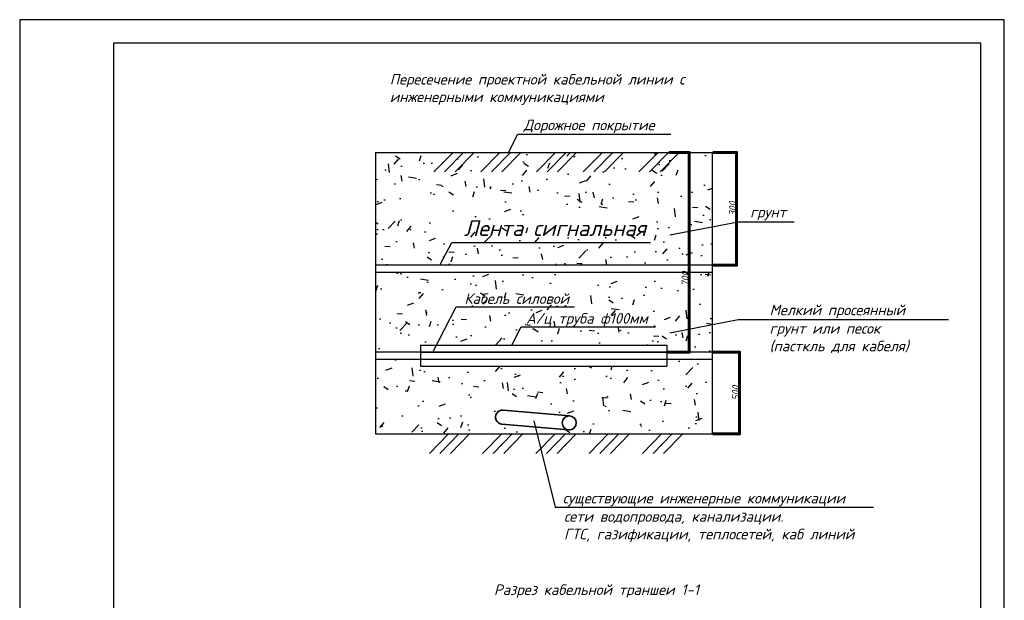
# Model space of a CAD drawing. Header units: metres. Extents: x 703615 to 712205, y 4306166 to 4311183.
# Tile 101 of 256: x 708637 to 708847, y 4306808 to 4306932. Entities that reach past the tile are written whole.
import ezdxf

# ---------------------------------------------------------------- set-up
doc = ezdxf.new("R2010")
doc.units = ezdxf.units.M
doc.header["$LTSCALE"] = 0.5
doc.header["$PDMODE"] = 35
doc.header["$PDSIZE"] = 0.3
doc.styles.add('GOST 2.304', font='CS_Gost2304.shx')
doc.styles.add('ISO', font='isocpeui.ttf')
doc.dimstyles.new('SPDS', dxfattribs={"dimscale": 100, "dimtxt": 13, "dimasz": 10, "dimexe": 10, "dimexo": 3, "dimgap": 3, "dimtad": 1, "dimdec": 0, "dimrnd": 0.001, "dimtxsty": 'GOST 2.304', "dimblk": 'ARCHTICK', "dimcen": 10, "dimdle": 10, "dimadec": 0, "dimazin": 2, "dimtfac": 0.75, "dimtdec": 0, "dimtmove": 1, "dimatfit": 3, "dimfxl": 1.25, "dimtfill": 2, "dimtfillclr": 7, "dimtolj": 1, "dimarcsym": 0})
pattern_1 = [(49.99999999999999, (4248623.391125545, -1976014.978093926), (13663.8501747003, -1195.431415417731), [1428.75, -15716.25]), (355, (4248623.391125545, -1976014.978093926), (-2643.211948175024, 14329.2482161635), [1143, -12573]), (100.4509999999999, (4249762.041125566, -1976114.596843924), (11020.68762494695, 13133.75158652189), [1214.25, -13356.75]), (46.18420000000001, (4248623.391125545, -1972204.978093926), (20330.92806690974, -3153.174594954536), [2143.125, -23574.375]), (96.63559999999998, (4250317.633625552, -1972467.740593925), (17805.31758496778, 18556.91669175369), [1821.374999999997, -20035.12499999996]), (351.1840000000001, (4248623.391125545, -1972204.978093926), (17805.34543604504, 18556.88383954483), [1714.5, -18859.5]), (21, (4250528.391125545, -1973157.478093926), (11371.11598765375, -7669.913888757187), [1428.75, -15716.25]), (326.0000000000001, (4250528.391125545, -1973157.478093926), (4635.15212607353, 13814.09745917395), [1143, -12573]), (71.4514, (4251475.978625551, -1973796.635593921), (16006.23680775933, 6144.214328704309), [1214.25, -13356.75]), (37.49999999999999, (4248623.391125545, -1976014.978093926), (231.6452437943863, 6341.627915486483), [0, -12420.6, 0, -12763.5, 0, -12620.625]), (7.499999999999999, (4248623.391125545, -1976014.978093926), (5011.474688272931, 7513.543111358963), [0, -7277.099999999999, 0, -12134.85, 0, -4810.124999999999]), (327.5, (4244375.241125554, -1976014.978093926), (10169.29463751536, -429.6557994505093), [0, -4762.5, 0, -14859, 0, -19716.75]), (317.5, (4242470.241125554, -1976014.978093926), (11109.68860395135, 1906.986827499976), [0, -6191.25, 0, -9867.9, 0, -14001.75])]

# ---------------------------------------------------------------- blocks, each defined once
blk = doc.blocks.new('_Oblique')
at = {"color": 0, "linetype": 'ByBlock', "lineweight": -2}
blk.add_line((-0.5, -0.5), (0.5, 0.5), dxfattribs=at)
blk = doc.blocks.new('*D160')
at = {"color": 0, "lineweight": -2, "ltscale": 100, "transparency": 16777216}
for p, q in [((9595474.295157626, -562594.294661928), (9599894.861932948, -562594.294661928)), ((9599769.861932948, -605342.4112695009), (9599769.861932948, -562394.294661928)), ((9595080.511436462, -605142.4112695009), (9599894.861932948, -605142.4112695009))]:
    blk.add_line(p, q, dxfattribs=at)
at = {"layer": 'Defpoints', "color": 0, "lineweight": 60, "ltscale": 100, "transparency": 16777216}
for p in [(9595411.795157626, -562594.294661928), (9599769.861932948, -562594.294661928), (9595018.011436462, -605142.4112695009)]:
    blk.add_point(p, dxfattribs=at)
at = {"color": 0, "lineweight": -2, "ltscale": 100, "transparency": 16777216, "xscale": 250, "yscale": 250, "zscale": 250}
for p, rotation in [((9599769.861932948, -562594.294661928), 90), ((9599769.861932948, -605142.4112695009), 270)]:
    blk.add_blockref('_Oblique', p, dxfattribs=dict(at, rotation=rotation))
at = {"color": 0, "ltscale": 100, "transparency": 16777216, "insert": (9598947.70284204, -589541.8931027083), "char_height": 250, "attachment_point": 5, "rotation": 90, "style": 'ISO'}
blk.add_mtext('\\A1;{\\H6x;700}', dxfattribs=at)
blk = doc.blocks.new('*D161')
at = {"color": 0, "lineweight": -2, "ltscale": 100, "transparency": 16777216}
for p, q in [((9604840.906604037, -562594.294661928), (9609993.132362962, -562594.294661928)), ((9609868.132362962, -586804.4141959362), (9609868.132362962, -562394.294661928)), ((9604840.906604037, -586604.4141959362), (9609993.132362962, -586604.4141959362))]:
    blk.add_line(p, q, dxfattribs=at)
at = {"layer": 'Defpoints', "color": 0, "lineweight": 60, "ltscale": 100, "transparency": 16777216}
for p in [(9604778.406604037, -562594.294661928), (9609868.132362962, -562594.294661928), (9604778.406604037, -586604.4141959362)]:
    blk.add_point(p, dxfattribs=at)
at = {"color": 0, "lineweight": -2, "ltscale": 100, "transparency": 16777216, "xscale": 250, "yscale": 250, "zscale": 250}
for p, rotation in [((9609868.132362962, -562594.294661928), 90), ((9609868.132362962, -586604.4141959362), 270)]:
    blk.add_blockref('_Oblique', p, dxfattribs=dict(at, rotation=rotation))
at = {"color": 0, "ltscale": 100, "transparency": 16777216, "insert": (9609055.632362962, -574599.3544289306), "char_height": 250, "attachment_point": 5, "rotation": 90, "style": 'ISO'}
blk.add_mtext('\\A1;{\\H6x;300}', dxfattribs=at)
blk = doc.blocks.new('*D162')
at = {"color": 0, "lineweight": -2, "ltscale": 100, "transparency": 16777216}
for p, q in [((9604876.249066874, -605171.2254608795), (9610625.41835168, -605171.2254608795)), ((9610500.41835168, -622794.294661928), (9610500.41835168, -604971.2254608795)), ((9604840.906604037, -622594.294661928), (9610625.41835168, -622594.294661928))]:
    blk.add_line(p, q, dxfattribs=at)
at = {"layer": 'Defpoints', "color": 0, "lineweight": 60, "ltscale": 100, "transparency": 16777216}
for p in [(9604813.749066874, -605171.2254608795), (9610500.41835168, -605171.2254608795), (9604778.406604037, -622594.294661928)]:
    blk.add_point(p, dxfattribs=at)
at = {"color": 0, "lineweight": -2, "ltscale": 100, "transparency": 16777216, "xscale": 250, "yscale": 250, "zscale": 250}
for p, rotation in [((9610500.41835168, -605171.2254608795), 90), ((9610500.41835168, -622594.294661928), 270)]:
    blk.add_blockref('_Oblique', p, dxfattribs=dict(at, rotation=rotation))
at = {"color": 0, "ltscale": 100, "transparency": 16777216, "insert": (9609687.91835168, -613882.7600614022), "char_height": 250, "attachment_point": 5, "rotation": 90, "style": 'ISO'}
blk.add_mtext('\\A1;{\\H6x;500}', dxfattribs=at)
blk = doc.blocks.new('йу')
h = blk.add_hatch()
h.set_pattern_fill('AR-CONC', color=256, scale=75, style=0)
h.set_pattern_definition(pattern_1)
h.paths.add_polyline_path([(9604778.406604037, -562594.294661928), (9532929.896561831, -562594.294661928), (9532929.896561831, -586604.4141959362), (9604778.406604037, -586604.4141959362)])
h.paths.add_polyline_path([(9550505.661164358, -579290.8404568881), (9568578.307821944, -579290.8404568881), (9568578.307821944, -581566.4202658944), (9550505.661164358, -581566.4202658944)], flags=24)
h = blk.add_hatch()
h.set_pattern_fill('AR-CONC', color=256, scale=75, style=0)
h.set_pattern_definition(pattern_1)
h.paths.add_polyline_path([(9604778.406604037, -588104.4141959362), (9532929.896561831, -588104.4141959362), (9532929.896561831, -605142.4112695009), (9542518.011436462, -605142.4112695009), (9542518.011436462, -603642.4112695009), (9595018.011436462, -603642.4112695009), (9595018.011436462, -605142.4112695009), (9604778.406604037, -605142.4112695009)])
h = blk.add_hatch()
h.set_pattern_fill('AR-CONC', color=256, scale=75, style=0)
h.set_pattern_definition(pattern_1)
h.paths.add_polyline_path([(9604778.406604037, -606642.4112695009), (9595018.011436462, -606642.4112695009), (9595018.011436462, -608142.4112695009), (9542518.011436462, -608142.4112695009), (9542518.011436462, -606642.4112695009), (9532929.896561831, -606642.4112695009), (9532929.896561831, -622594.294661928), (9567346.337622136, -622594.294661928), (9566975.683796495, -621106.4762553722), (9559861.154329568, -620488.5779248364, -1), (9560120.727802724, -617499.8287530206), (9574349.786736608, -618735.6254140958, -0.3890611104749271), (9575720, -620230, -0.4398214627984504), (9574090.213263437, -621724.3745859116), (9566975.683796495, -621106.4762553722), (9567346.337622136, -622594.294661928), (9604778.406604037, -622594.294661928)])
for p, q in [((9532929.896561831, -562594.294661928), (9605404.053151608, -562594.294661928)), ((9549428.084953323, -562594.294661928), (9545361.214893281, -566727.0502840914)), ((9551678.084953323, -562594.294661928), (9547611.214893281, -566727.0502840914)), ((9553928.084953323, -562594.294661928), (9549861.214893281, -566727.0502840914)), ((9559420.342947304, -562594.294661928), (9555353.472887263, -566727.0502840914)), ((9561670.342947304, -562594.294661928), (9557603.472887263, -566727.0502840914)), ((9563920.342947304, -562594.294661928), (9559853.472887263, -566727.0502840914)), ((9571294.94005546, -562594.294661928), (9567228.069995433, -566727.0502840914)), ((9573544.94005546, -562594.294661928), (9569478.069995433, -566727.0502840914)), ((9575794.94005546, -562594.294661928), (9571728.069995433, -566727.0502840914)), ((9581287.198049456, -562594.294661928), (9577220.32798943, -566727.0502840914)), ((9583537.198049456, -562594.294661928), (9579470.32798943, -566727.0502840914)), ((9585787.198049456, -562594.294661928), (9581720.32798943, -566727.0502840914)), ((9593161.795157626, -562594.294661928), (9589094.925097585, -566727.0502840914)), ((9595411.795157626, -562594.294661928), (9591344.925097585, -566727.0502840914)), ((9597661.795157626, -562594.294661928), (9593594.925097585, -566727.0502840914)), ((9604778.406604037, -622594.294661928), (9604778.406604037, -562594.294661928)), ((9542518.011436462, -603642.4112695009), (9595018.011436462, -603642.4112695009)), ((9542518.011436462, -603642.4112695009), (9542518.011436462, -608142.4112695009)), ((9595018.011436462, -603642.4112695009), (9595018.011436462, -608142.4112695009)), ((9542518.011436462, -605142.4112695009), (9595018.011436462, -605142.4112695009)), ((9542518.011436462, -606642.4112695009), (9595018.011436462, -606642.4112695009)), ((9542518.011436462, -608142.4112695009), (9595018.011436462, -608142.4112695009)), ((9532929.896561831, -622594.294661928), (9604778.406604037, -622594.294661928)), ((9548444.872051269, -622594.294661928), (9544378.001991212, -626727.0502840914)), ((9550694.872051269, -622594.294661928), (9546628.001991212, -626727.0502840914)), ((9552944.872051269, -622594.294661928), (9548878.001991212, -626727.0502840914)), ((9559812.874554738, -622594.294661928), (9555746.004494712, -626727.0502840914)), ((9562062.874554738, -622594.294661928), (9557996.004494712, -626727.0502840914)), ((9564312.874554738, -622594.294661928), (9560246.004494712, -626727.0502840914)), ((9571180.877058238, -622594.294661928), (9567114.006998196, -626727.0502840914)), ((9573430.877058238, -622594.294661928), (9569364.006998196, -626727.0502840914)), ((9575680.877058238, -622594.294661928), (9571614.006998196, -626727.0502840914)), ((9582548.879561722, -622594.294661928), (9578482.009501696, -626727.0502840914)), ((9584798.879561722, -622594.294661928), (9580732.009501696, -626727.0502840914)), ((9587048.879561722, -622594.294661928), (9582982.009501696, -626727.0502840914)), ((9593916.882065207, -622594.294661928), (9589850.01200518, -626727.0502840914)), ((9596166.882065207, -622594.294661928), (9592100.01200518, -626727.0502840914)), ((9598416.882065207, -622594.294661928), (9594350.01200518, -626727.0502840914))]:
    blk.add_line(p, q)
at = {"ltscale": 100}
blk.add_line((9532929.896561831, -562594.294661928), (9532929.896561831, -622594.294661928), dxfattribs=at)
at = {"lineweight": 35, "ltscale": 100}
for p, q in [((9574349.786736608, -618735.6254140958), (9560120.727802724, -617499.8287530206)), ((9574090.213263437, -621724.3745859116), (9559861.154329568, -620488.5779248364))]:
    blk.add_line(p, q, dxfattribs=at)
at = {"linetype": 'Continuous', "lineweight": 25, "ltscale": 100}
blk.add_lwpolyline([(9457009.032617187, -831299.571798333), (9667009.032617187, -831299.571798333), (9667009.032617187, -534299.571798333), (9457009.032617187, -534299.571798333), (9457009.032617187, -831299.571798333)], dxfattribs=at)
at = {"linetype": 'Continuous', "lineweight": 30, "ltscale": 100}
blk.add_lwpolyline([(9477009.032617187, -826299.571798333), (9662009.032617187, -826299.571798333), (9662009.032617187, -539299.571798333), (9477009.032617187, -539299.571798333), (9477009.032617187, -826299.571798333)], dxfattribs=at)
for points in [[(9561289.125875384, -562594.294661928), (9563254.64330405, -558725.9159795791), (9595860.642438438, -558725.9159795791)], [(9604778.406604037, -586604.4141959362), (9532929.896561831, -586604.4141959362)], [(9532929.896561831, -588104.4141959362), (9604778.406604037, -588104.4141959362)], [(9561994.501788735, -603642.4112695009), (9563960.019217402, -599774.0325871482), (9592624.639520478, -599774.0325871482)], [(9604778.406604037, -605142.4112695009), (9532929.896561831, -605142.4112695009)], [(9532929.896561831, -606642.4112695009), (9604778.406604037, -606642.4112695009)]]:
    blk.add_lwpolyline(points)
at = {"ltscale": 100}
for points in [[(9595699.855101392, -580187.5019079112), (9610245.329217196, -577353.3869328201), (9622217.47790258, -577353.3869328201)], [(9546650.844367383, -586604.4141959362), (9549155.639749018, -581772.6610858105), (9591521.447575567, -581772.6610858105)], [(9545120.81380327, -605142.4112695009), (9550130.404566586, -595478.9050492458), (9575374.27961504, -595478.9050492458)], [(9595690.359981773, -601030.4884594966), (9610245.329217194, -598194.5234064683), (9655116.745224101, -598194.5234064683)], [(9566650.065370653, -619799.4316386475), (9571226.350753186, -638168.8134032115), (9639101.553118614, -638168.8134032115)]]:
    blk.add_lwpolyline(points, dxfattribs=at)
at = {"lineweight": 35, "ltscale": 100}
blk.add_circle((9574220, -620230), 1499.999999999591, dxfattribs=at)
blk.add_arc((9559990.941066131, -618994.2033389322), 1499.999999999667, 85.03630521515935, 265.0363052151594, dxfattribs=at)
at = {"ltscale": 100, "attachment_point": 1, "style": 'ISO'}
for s, insert, char_height, width in [('Пересечение проектной кабельной линии с инженерными коммуникациями ', (9535943.867263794, -545870.4438591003), 2250, 62913.38813644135), ('Дорожное покрытие', (9564482.497833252, -555612.5028982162), 2250, 58433.50067379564), ('      грунт', (9604212.156188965, -574183.1218299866), 2250, 58433.50067379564), ('Лента сигнальная', (9551754.754211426, -577032.3146705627), 3375, 87650.25101069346), ('Кабель силовой', (9551855.425979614, -592621.5162382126), 2250, 58433.50067379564), ('Мелкий просеянный', (9616949.777359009, -595034.2933750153), 2250, 58433.50067379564), ('А/ц труба ф100мм', (9565034.877380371, -596829.9557886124), 2250, 58433.50067379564), ('грунт или песок\\P(пасткль для кабеля)', (9616952.698776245, -598965.2917480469), 2250, 58433.50067379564), ('существующие инженерные коммуникации', (9572844.662353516, -635150.6877260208), 2250, 64966.42701103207), ('сети водопровода, канализации.\\PГТС, газификации, теплосетей, каб линий', (9573093.804855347, -639058.1218299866), 2250, 64966.42701103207), ('Разрез кабельной траншеи 1-1', (9558162.608703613, -654661.196721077), 2250, 58433.50067379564)]:
    blk.add_mtext(s, dxfattribs=dict(at, insert=insert, char_height=char_height, width=width))
at = {"ltscale": 100}
dim = blk.add_linear_dim(base=(9599769.861932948, -562594.294661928), p1=(9595018.011436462, -605142.4112695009), p2=(9595411.795157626, -562594.294661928), angle=90, text='{\\H6x;700}', dimstyle='SPDS', override={"dimscale": 100, "dimtxsty": 'ISO', "dimblk": 'Oblique', "dimtdec": 0, "dimldrblk": 'Oblique'}, dxfattribs=at)
dim.commit()
dim.dimension.update_dxf_attribs({"geometry": '*D160', "text_midpoint": (9599769.861932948, -589541.8931027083), "dimtype": 128})
for base, p1, p2, text, picture, middle in [((9609868.132362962, -562594.294661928), (9604778.406604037, -586604.4141959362), (9604778.406604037, -562594.294661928), '{\\H6x;300}', '*D161', (9609055.632362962, -574599.3544289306)), ((9610500.41835168, -605171.2254608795), (9604778.406604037, -622594.294661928), (9604813.749066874, -605171.2254608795), '{\\H6x;500}', '*D162', (9609687.91835168, -613882.7600614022))]:
    dim = blk.add_linear_dim(base=base, p1=p1, p2=p2, angle=90, text=text, dimstyle='SPDS', override={"dimscale": 100, "dimlfac": 1, "dimtxsty": 'ISO', "dimblk": 'Oblique', "dimtdec": 0, "dimldrblk": 'Oblique', "dimtolj": 1}, dxfattribs=at)
    dim.commit()
    dim.dimension.update_dxf_attribs({"geometry": picture, "text_midpoint": middle})

msp = doc.modelspace()

# ---------------------------------------------------------------- block references
at = {"color": 0, "linetype": 'ByBlock', "lineweight": 60, "xscale": 0.001000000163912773, "yscale": 0.001000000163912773, "zscale": 0.001000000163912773}
msp.add_blockref('йу', (699180.383698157, 4307466.338855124, 321.544), dxfattribs=at)

doc.saveas('drawing.dxf')
